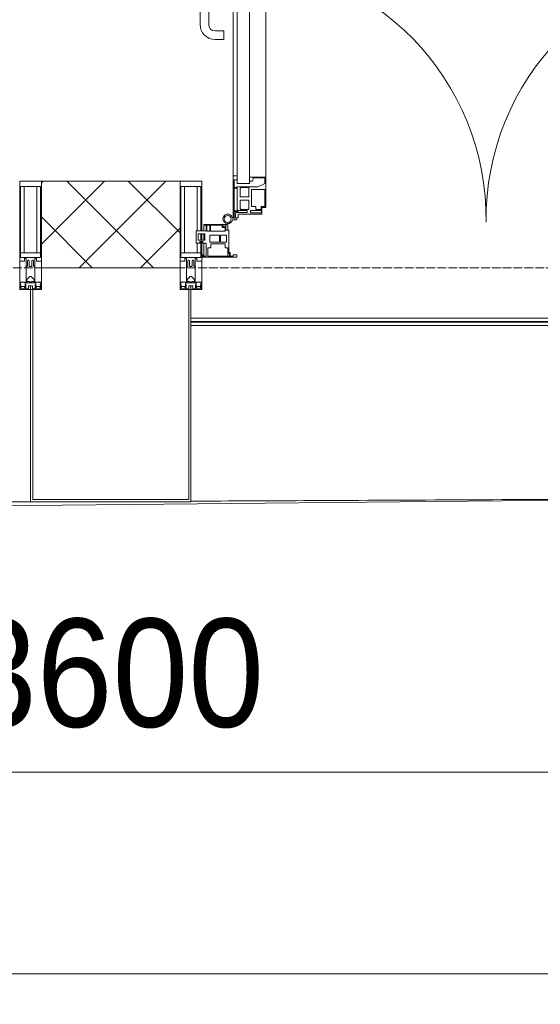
# Model space of a CAD drawing. Header units: millimetres. Extents: x 5617 to 143375, y 7718 to 186221.
# Tile 50 of 106: x 58396 to 59598, y 13700 to 15972. Entities that reach past the tile are written whole.
import ezdxf

# ---------------------------------------------------------------- set-up
doc = ezdxf.new("R2010")
doc.units = ezdxf.units.MM
doc.linetypes.add('ADSK_Линия сетки', pattern=[25, 20, -2.5, 0, -2.5])
for name, color, linetype, lineweight in [('Двери', 7, 'Continuous', 18), ('Импосты витража', 7, 'Continuous', 18), ('Колонны', 7, 'Continuous', 18), ('Ограждение', 7, 'Continuous', 18), ('Оси', 7, 'Continuous', 9), ('Панели витража', 7, 'Continuous', 18), ('Поручни', 7, 'Continuous', 18), ('Размеры', 7, 'Continuous', 9), ('Размеры-100', 7, 'Continuous', 9), ('Стены разрез', 7, 'Continuous', 40), ('Форма', 7, 'Continuous', 18), ('Элементы узлов', 7, 'Continuous', 18)]:
    doc.layers.add(name, color=color, linetype=linetype, lineweight=lineweight)
doc.styles.add('Arial', font='arial.ttf', dxfattribs={"width": 0.9, "height": 250})
doc.dimstyles.new('Основной_2_5_мм', dxfattribs={"dimscale": 304.8, "dimtxt": 255.06485, "dimasz": 0.463911, "dimexe": 0.492126, "dimexo": 0.492126, "dimgap": 0.098425, "dimtad": 1, "dimdec": 0, "dimdsep": 46, "dimtxsty": 'Arial', "dimblk1": 'OBLIQUE', "dimblk2": 'OBLIQUE', "dimsah": 1, "dimcen": 0.09, "dimdle": 0.492126, "dimazin": 2, "dimtfac": 1, "dimtdec": 4, "dimtix": 1, "dimtmove": 0, "dimatfit": 3, "dimfxl": 1, "dimtvp": 1, "dimtolj": 1, "dimtzin": 0, "dimlwd": 20, "dimlwe": 20, "dimarcsym": 2})

# ---------------------------------------------------------------- blocks, each defined once
blk = doc.blocks.new('A_PAN_ALU_Door_Double - EXT_1_Double_EQ-7507534-МКСС_К4_L08_28_500_')
at = {"layer": 'Двери', "color": 253, "lineweight": 5, "true_color": 0xaaaaaa}
for p, q in [((-583.7, 659.3), (-583.7, 758.9)), ((-583.7, 758.9), (-578.6, 758.9)), ((-583.7, 659.3), (-583.7, 758.9)), ((-583.7, 758.9), (-578.6, 758.9)), ((-581.6, 750.3), (-581.6, 742.3)), ((-579.8, 750.3), (-581.6, 750.3)), ((-581.6, 750.3), (-581.6, 742.3)), ((-579.8, 750.3), (-581.6, 750.3)), ((-579.8, 748.9), (-579.8, 750.3)), ((-579.8, 748.9), (-579.8, 750.3)), ((-578.6, 758.9), (-578.6, 748.9)), ((-578.6, 758.9), (-578.6, 748.9)), ((583.7, 758.9), (578.6, 758.9)), ((578.6, 758.9), (578.6, 748.9)), ((583.7, 758.9), (578.6, 758.9)), ((578.6, 758.9), (578.6, 748.9)), ((579.8, 748.9), (579.8, 750.3)), ((579.8, 750.3), (581.6, 750.3)), ((579.8, 748.9), (579.8, 750.3)), ((579.8, 750.3), (581.6, 750.3)), ((581.6, 750.3), (581.6, 742.3)), ((581.6, 750.3), (581.6, 742.3)), ((583.7, 659.3), (583.7, 758.9)), ((583.7, 659.3), (583.7, 758.9)), ((-581.6, 742.3), (-572.9, 742.3)), ((-581.6, 742.3), (-572.9, 742.3)), ((-581.6, 740.6), (-581.6, 688.2)), ((-574.6, 740.6), (-581.6, 740.6)), ((-581.6, 740.6), (-581.6, 688.2)), ((-574.6, 740.6), (-581.6, 740.6)), ((-578.6, 748.9), (-579.8, 748.9)), ((-578.6, 748.9), (-579.8, 748.9)), ((-574.6, 688.2), (-574.6, 740.6)), ((-574.6, 688.2), (-574.6, 740.6)), ((-572.9, 742.3), (-572.9, 739.3)), ((-572.9, 742.3), (-572.9, 739.3)), ((-572.9, 739.3), (-543.6, 739.3)), ((-572.9, 739.3), (-543.6, 739.3)), ((-566.1, 737.5), (-567.6, 734.8)), ((-566.1, 737.5), (-567.6, 734.8)), ((-567.6, 734.8), (-567.6, 715.8)), ((-567.6, 734.8), (-567.6, 715.8)), ((-547.7, 737.5), (-566.1, 737.5)), ((-547.7, 737.5), (-566.1, 737.5)), ((-547.7, 715.8), (-547.7, 737.5)), ((-547.7, 715.8), (-547.7, 737.5)), ((-543.6, 744.8), (-518.6, 744.8)), ((-543.6, 739.3), (-543.6, 744.8)), ((-543.6, 744.8), (-518.6, 744.8)), ((-543.6, 739.3), (-543.6, 744.8)), ((-541.3, 730.5), (-541.3, 691)), ((-531.2, 730.5), (-541.3, 730.5)), ((-541.3, 730.5), (-541.3, 691)), ((-531.2, 730.5), (-541.3, 730.5)), ((-531.2, 737.1), (-531.2, 730.5)), ((-518.8, 737.1), (-531.2, 737.1)), ((-531.2, 737.1), (-531.2, 730.5)), ((-518.8, 737.1), (-531.2, 737.1)), ((-518.8, 730.6), (-518.8, 737.1)), ((-518.8, 730.6), (-518.8, 737.1)), ((-510.6, 730.6), (-518.8, 730.6)), ((-510.6, 730.6), (-518.8, 730.6)), ((-518.6, 744.8), (-518.6, 741.8)), ((-518.6, 744.8), (-518.6, 741.8)), ((-518.6, 741.8), (-517.1, 741.8)), ((-518.6, 741.8), (-517.1, 741.8)), ((-517.1, 741.8), (-517.1, 732.3)), ((-517.1, 741.8), (-517.1, 732.3)), ((-517.1, 732.3), (-508.2, 732.3)), ((-517.1, 732.3), (-508.2, 732.3)), ((-510.6, 691), (-510.6, 730.6)), ((-510.6, 691), (-510.6, 730.6)), ((-508.2, 732.3), (-508.2, 662.3)), ((-508.2, 732.3), (-508.2, 662.3)), ((517.1, 732.3), (508.2, 732.3)), ((508.2, 732.3), (508.2, 662.3)), ((517.1, 732.3), (508.2, 732.3)), ((508.2, 732.3), (508.2, 662.3)), ((510.6, 691), (510.6, 730.6)), ((510.6, 730.6), (518.8, 730.6)), ((510.6, 691), (510.6, 730.6)), ((510.6, 730.6), (518.8, 730.6)), ((518.6, 741.8), (517.1, 741.8)), ((517.1, 741.8), (517.1, 732.3)), ((518.6, 741.8), (517.1, 741.8)), ((517.1, 741.8), (517.1, 732.3)), ((543.6, 744.8), (518.6, 744.8)), ((518.6, 744.8), (518.6, 741.8)), ((543.6, 744.8), (518.6, 744.8)), ((518.6, 744.8), (518.6, 741.8)), ((518.8, 730.6), (518.8, 737.1)), ((518.8, 737.1), (531.2, 737.1)), ((518.8, 730.6), (518.8, 737.1)), ((518.8, 737.1), (531.2, 737.1)), ((531.2, 737.1), (531.2, 730.5)), ((531.2, 737.1), (531.2, 730.5)), ((531.2, 730.5), (541.3, 730.5)), ((531.2, 730.5), (541.3, 730.5)), ((541.3, 730.5), (541.3, 691)), ((541.3, 730.5), (541.3, 691)), ((543.6, 739.3), (543.6, 744.8)), ((543.6, 739.3), (543.6, 744.8)), ((572.9, 739.3), (543.6, 739.3)), ((572.9, 739.3), (543.6, 739.3)), ((547.7, 715.8), (547.7, 737.5)), ((547.7, 737.5), (566.1, 737.5)), ((547.7, 715.8), (547.7, 737.5)), ((547.7, 737.5), (566.1, 737.5)), ((566.1, 737.5), (567.6, 734.8)), ((566.1, 737.5), (567.6, 734.8)), ((567.6, 734.8), (567.6, 715.8)), ((567.6, 734.8), (567.6, 715.8)), ((581.6, 742.3), (572.9, 742.3)), ((572.9, 742.3), (572.9, 739.3)), ((581.6, 742.3), (572.9, 742.3)), ((572.9, 742.3), (572.9, 739.3)), ((574.6, 688.2), (574.6, 740.6)), ((574.6, 740.6), (581.6, 740.6)), ((574.6, 688.2), (574.6, 740.6)), ((574.6, 740.6), (581.6, 740.6)), ((578.6, 748.9), (579.8, 748.9)), ((578.6, 748.9), (579.8, 748.9)), ((581.6, 740.6), (581.6, 688.2)), ((581.6, 740.6), (581.6, 688.2)), ((-567.6, 715.8), (-547.7, 715.8)), ((-567.6, 715.8), (-547.7, 715.8)), ((-567.6, 708), (-567.6, 688.9)), ((-547.7, 708), (-567.6, 708)), ((-567.6, 708), (-567.6, 688.9)), ((-547.7, 708), (-567.6, 708)), ((-547.7, 686.3), (-547.7, 708)), ((-547.7, 686.3), (-547.7, 708)), ((567.6, 715.8), (547.7, 715.8)), ((567.6, 715.8), (547.7, 715.8)), ((547.7, 708), (567.6, 708)), ((547.7, 686.3), (547.7, 708)), ((547.7, 708), (567.6, 708)), ((547.7, 686.3), (547.7, 708)), ((567.6, 708), (567.6, 688.9)), ((567.6, 708), (567.6, 688.9)), ((-581.6, 688.2), (-574.6, 688.2)), ((-581.6, 688.2), (-574.6, 688.2)), ((-581.6, 686.5), (-581.6, 668.4)), ((-575.4, 686.5), (-581.6, 686.5)), ((-581.6, 686.5), (-581.6, 668.4)), ((-575.4, 686.5), (-581.6, 686.5)), ((-575.4, 684.5), (-575.4, 686.5)), ((-575.4, 684.5), (-575.4, 686.5)), ((-526.4, 684.5), (-575.4, 684.5)), ((-526.4, 684.5), (-575.4, 684.5)), ((-567.6, 688.9), (-566.1, 686.3)), ((-567.6, 688.9), (-566.1, 686.3)), ((-566.1, 686.3), (-547.7, 686.3)), ((-566.1, 686.3), (-547.7, 686.3)), ((-541.3, 691), (-510.6, 691)), ((-541.3, 691), (-510.6, 691)), ((-510.6, 676.8), (-526.4, 684.5)), ((-510.6, 676.8), (-526.4, 684.5)), ((541.3, 691), (510.6, 691)), ((541.3, 691), (510.6, 691)), ((510.6, 676.8), (526.4, 684.5)), ((510.6, 676.8), (526.4, 684.5)), ((526.4, 684.5), (575.4, 684.5)), ((526.4, 684.5), (575.4, 684.5)), ((566.1, 686.3), (547.7, 686.3)), ((566.1, 686.3), (547.7, 686.3)), ((567.6, 688.9), (566.1, 686.3)), ((567.6, 688.9), (566.1, 686.3)), ((581.6, 688.2), (574.6, 688.2)), ((581.6, 688.2), (574.6, 688.2)), ((575.4, 684.5), (575.4, 686.5)), ((575.4, 686.5), (581.6, 686.5)), ((575.4, 684.5), (575.4, 686.5)), ((575.4, 686.5), (581.6, 686.5)), ((581.6, 686.5), (581.6, 668.4)), ((581.6, 686.5), (581.6, 668.4)), ((-583.7, 244.2), (-583.7, 677.3)), ((-574.6, 659.3), (-583.7, 659.3)), ((-574.6, 659.3), (-583.7, 659.3)), ((-581.6, 668.4), (-574.6, 668.4)), ((-581.6, 668.4), (-574.6, 668.4)), ((-574.6, 677.3), (-546, 677.3)), ((-574.6, 244.2), (-574.6, 677.3)), ((-574.6, 668.4), (-574.6, 659.3)), ((-574.6, 668.4), (-574.6, 659.3)), ((-546, 677.3), (-546, 244.2)), ((-546, 672), (-539.3, 672)), ((-546, 662.3), (-546, 672)), ((-546, 672), (-539.3, 672)), ((-546, 662.3), (-546, 672)), ((-508.2, 662.3), (-546, 662.3)), ((-508.2, 662.3), (-546, 662.3)), ((-539.3, 672), (-537.1, 665.9)), ((-539.3, 672), (-537.1, 665.9)), ((-537.1, 665.9), (-537.1, 663.8)), ((-537.1, 665.9), (-537.1, 663.8)), ((-537.1, 663.8), (-510.6, 663.8)), ((-537.1, 663.8), (-510.6, 663.8)), ((-510.6, 663.8), (-510.6, 676.8)), ((-510.6, 663.8), (-510.6, 676.8)), ((-508.2, 662.3), (-508.2, 259.2)), ((508.2, 662.3), (546, 662.3)), ((508.2, 662.3), (546, 662.3)), ((508.2, 662.3), (508.2, 259.2)), ((510.6, 663.8), (510.6, 676.8)), ((510.6, 663.8), (510.6, 676.8)), ((537.1, 663.8), (510.6, 663.8)), ((537.1, 663.8), (510.6, 663.8)), ((539.3, 672), (537.1, 665.9)), ((539.3, 672), (537.1, 665.9)), ((537.1, 665.9), (537.1, 663.8)), ((537.1, 665.9), (537.1, 663.8)), ((546, 672), (539.3, 672)), ((546, 672), (539.3, 672)), ((546, 677.3), (546, 244.2)), ((574.6, 677.3), (546, 677.3)), ((546, 662.3), (546, 672)), ((546, 662.3), (546, 672)), ((574.6, 244.2), (574.6, 677.3)), ((581.6, 668.4), (574.6, 668.4)), ((574.6, 668.4), (574.6, 659.3)), ((581.6, 668.4), (574.6, 668.4)), ((574.6, 668.4), (574.6, 659.3)), ((574.6, 659.3), (583.7, 659.3)), ((574.6, 659.3), (583.7, 659.3)), ((583.7, 244.2), (583.7, 677.3)), ((-583.7, 262.2), (-574.6, 262.2)), ((-583.7, 164.2), (-583.7, 262.2)), ((-581.6, 253.1), (-581.6, 235.1)), ((-574.6, 253.1), (-581.6, 253.1)), ((-574.6, 262.2), (-574.6, 253.1)), ((-546, 259.2), (-508.2, 259.2)), ((-546, 249.6), (-546, 259.2)), ((-537.1, 255.7), (-539.3, 249.6)), ((-537.1, 257.7), (-537.1, 255.7)), ((-510.6, 257.7), (-537.1, 257.7)), ((-510.6, 244.7), (-510.6, 257.7)), ((-508.2, 259.2), (-508.2, 189.3)), ((546, 259.2), (508.2, 259.2)), ((508.2, 259.2), (508.2, 189.3)), ((510.6, 244.7), (510.6, 257.7)), ((510.6, 257.7), (537.1, 257.7)), ((537.1, 257.7), (537.1, 255.7)), ((537.1, 255.7), (539.3, 249.6)), ((546, 249.6), (546, 259.2)), ((583.7, 262.2), (574.6, 262.2)), ((574.6, 262.2), (574.6, 253.1)), ((574.6, 253.1), (581.6, 253.1)), ((581.6, 253.1), (581.6, 235.1)), ((583.7, 164.2), (583.7, 262.2)), ((-581.6, 235.1), (-575.4, 235.1)), ((-581.6, 233.4), (-581.6, 180.9)), ((-574.6, 233.4), (-581.6, 233.4)), ((-575.4, 237), (-526.4, 237)), ((-575.4, 235.1), (-575.4, 237)), ((-574.6, 244.2), (-546, 244.2)), ((-574.6, 180.9), (-574.6, 233.4)), ((-566.1, 235.3), (-567.6, 232.6)), ((-567.6, 232.6), (-567.6, 213.6)), ((-547.7, 235.3), (-566.1, 235.3)), ((-547.7, 213.6), (-547.7, 235.3)), ((-539.3, 249.6), (-546, 249.6)), ((-541.3, 230.6), (-541.3, 191)), ((-510.6, 230.6), (-541.3, 230.6)), ((-526.4, 237), (-510.6, 244.7)), ((-510.6, 191), (-510.6, 230.6)), ((526.4, 237), (510.6, 244.7)), ((510.6, 230.6), (541.3, 230.6)), ((510.6, 191), (510.6, 230.6)), ((575.4, 237), (526.4, 237)), ((539.3, 249.6), (546, 249.6)), ((541.3, 230.6), (541.3, 191)), ((574.6, 244.2), (546, 244.2)), ((547.7, 213.6), (547.7, 235.3)), ((547.7, 235.3), (566.1, 235.3)), ((566.1, 235.3), (567.6, 232.6)), ((567.6, 232.6), (567.6, 213.6)), ((574.6, 233.4), (581.6, 233.4)), ((574.6, 180.9), (574.6, 233.4)), ((575.4, 235.1), (575.4, 237)), ((581.6, 235.1), (575.4, 235.1)), ((581.6, 233.4), (581.6, 180.9)), ((-567.6, 213.6), (-547.7, 213.6)), ((-567.6, 205.7), (-567.6, 186.7)), ((-547.7, 205.7), (-567.6, 205.7)), ((-547.7, 184), (-547.7, 205.7)), ((567.6, 213.6), (547.7, 213.6)), ((547.7, 205.7), (567.6, 205.7)), ((547.7, 184), (547.7, 205.7)), ((567.6, 205.7), (567.6, 186.7)), ((-572.9, 182.2), (-572.9, 179.2)), ((-551.3, 182.2), (-572.9, 182.2)), ((-567.6, 186.7), (-566.1, 184)), ((-566.1, 184), (-547.7, 184)), ((-551.3, 177.5), (-551.3, 182.2)), ((-543.6, 182.2), (-543.6, 176.7)), ((-518.6, 182.2), (-543.6, 182.2)), ((-541.3, 191), (-531.2, 191)), ((-531.2, 191), (-531.2, 184.4)), ((-531.2, 184.4), (-518.8, 184.4)), ((-518.8, 191), (-510.6, 191)), ((-518.8, 184.4), (-518.8, 191)), ((-518.6, 176.7), (-518.6, 182.2)), ((-517.1, 189.3), (-517.1, 173.3)), ((-508.2, 189.3), (-517.1, 189.3)), ((508.2, 189.3), (517.1, 189.3)), ((518.8, 191), (510.6, 191)), ((517.1, 189.3), (517.1, 173.3)), ((518.6, 182.2), (543.6, 182.2)), ((518.6, 176.7), (518.6, 182.2)), ((518.8, 184.4), (518.8, 191)), ((531.2, 184.4), (518.8, 184.4)), ((541.3, 191), (531.2, 191)), ((531.2, 191), (531.2, 184.4)), ((543.6, 182.2), (543.6, 176.7)), ((566.1, 184), (547.7, 184)), ((551.3, 177.5), (551.3, 182.2)), ((551.3, 182.2), (572.9, 182.2)), ((567.6, 186.7), (566.1, 184)), ((572.9, 182.2), (572.9, 179.2)), ((-575.1, 160.7), (-585.4, 160.7)), ((-581.6, 180.9), (-574.6, 180.9)), ((-581.6, 179.2), (-581.6, 164.2)), ((-572.9, 179.2), (-581.6, 179.2)), ((-581.6, 164.2), (-578.6, 164.2)), ((-578.6, 164.2), (-578.6, 174.5)), ((-575.5, 177.5), (-551.3, 177.5)), ((-575.1, 165.6), (-575.1, 160.7)), ((-572.4, 165.6), (-575.1, 165.6)), ((-572.4, 173.3), (-572.4, 165.6)), ((-517.1, 173.3), (-572.4, 173.3)), ((-543.6, 176.7), (-518.6, 176.7)), ((517.1, 173.3), (572.4, 173.3)), ((543.6, 176.7), (518.6, 176.7)), ((575.5, 177.5), (551.3, 177.5)), ((572.4, 173.3), (572.4, 165.6)), ((572.4, 165.6), (575.1, 165.6)), ((572.9, 179.2), (581.6, 179.2)), ((581.6, 180.9), (574.6, 180.9)), ((575.1, 165.6), (575.1, 160.7)), ((575.1, 160.7), (585.4, 160.7)), ((578.6, 164.2), (578.6, 174.5)), ((581.6, 164.2), (578.6, 164.2)), ((581.6, 179.2), (581.6, 164.2))]:
    blk.add_line(p, q, dxfattribs=at)
at = {"layer": 'Двери', "lineweight": 5}
for p, q in [((-597.6, 721.7), (-626.4, 720.7)), ((-597.6, 723.5), (-597.6, 696)), ((-583.6, 726), (-595.1, 726)), ((583.6, 726), (595.1, 726)), ((597.6, 723.5), (597.6, 696)), ((597.6, 721.7), (626.4, 720.7)), ((-660.1, 685.7), (-660.1, 611.5)), ((-640.1, 611.5), (-640.1, 683.8)), ((-624.5, 698.8), (-597.6, 697.7)), ((-595.1, 693.5), (-583.6, 693.5)), ((595.1, 693.5), (583.6, 693.5)), ((624.5, 698.8), (597.6, 697.7)), ((640.1, 611.5), (640.1, 683.8)), ((660.1, 685.7), (660.1, 611.5)), ((-605.1, 596.5), (-625.1, 596.5)), ((-605.1, 576.5), (-605.1, 596.5)), ((605.1, 576.5), (605.1, 596.5)), ((605.1, 596.5), (625.1, 596.5)), ((-625.1, 576.5), (-605.1, 576.5)), ((625.1, 576.5), (605.1, 576.5))]:
    blk.add_line(p, q, dxfattribs=at)
at = {"layer": 'Двери', "color": 254, "lineweight": 5, "true_color": 0xd4d4d4}
for centre, start, end in [((-596.2, 162.6), 359.296, 89.0613), ((596.2, 162.6), 90.9387, 180.704)]:
    blk.add_arc(centre, 596.2, start, end, dxfattribs=at)
at = {"layer": 'Двери', "lineweight": 5}
for centre, radius, start, end in [((-625.1, 685.7), 35, 92.1945, 180), ((-595.1, 723.5), 2.5, 90, 180), ((595.1, 723.5), 2.5, 360, 90), ((625.1, 685.7), 35, 360, 87.8055), ((-625.1, 683.8), 15, 87.8056, 180), ((-595.1, 696), 2.5, 180, 270), ((595.1, 696), 2.5, 270, 360), ((625.1, 683.8), 15, 0, 92.1944), ((-625.1, 611.5), 35, 180, 270), ((-625.1, 611.5), 15, 180, 270), ((625.1, 611.5), 35, 270, 360), ((625.1, 611.5), 15, 270, 360)]:
    blk.add_arc(centre, radius, start, end, dxfattribs=at)
at = {"layer": 'Двери', "color": 253, "lineweight": 5, "true_color": 0xaaaaaa}
for centre, radius, start, end in [((-596.2, 162.7), 11, 16.047, 350.0284), ((-596.2, 162.6), 8, 90, 270), ((-596.2, 162.6), 8, 270, 90), ((-583.7, 166.3), 2.03, 196.0721, 270), ((-575.5, 174.5), 3, 90, 180), ((575.5, 174.5), 3, 360, 90), ((583.7, 166.3), 2.03, 270, 343.9279), ((596.2, 162.7), 11, 189.9716, 163.953), ((596.2, 162.6), 8, 90, 270), ((596.2, 162.6), 8, 270, 90)]:
    blk.add_arc(centre, radius, start, end, dxfattribs=at)
at = {"layer": 'Панели витража', "color": 253, "lineweight": 5, "true_color": 0xaaaaaa}
for p, q in [((-600.3, 150), (-651.2, 150)), ((-651.2, 150), (-651.2, 148.5)), ((-651.2, 148.5), (-645.9, 148.5)), ((-651.2, 148.5), (-651.2, 135.1)), ((-645.9, 148.5), (-645.9, 135.1)), ((-644.3, 134.5), (-644.3, 148.2)), ((-644.3, 148.2), (-637.3, 148.2)), ((-637.3, 148.2), (-637.3, 134.5)), ((-635.9, 134.2), (-635.9, 148.4)), ((-635.9, 148.4), (-608.9, 148.4)), ((-608.9, 148.4), (-608.9, 142.8)), ((-608.9, 142.8), (-601.9, 142.8)), ((-607.5, 148.7), (-601.5, 148.7)), ((-607.5, 144.4), (-607.5, 148.7)), ((-601.5, 144.4), (-607.5, 144.4)), ((-601.9, 142.8), (-601.9, 134.2)), ((-601.5, 148.7), (-601.5, 144.4)), ((-600.3, 136.5), (-600.3, 150)), ((-596.2, 150), (-600.3, 150)), ((-593.3, 136.5), (-600.3, 136.5)), ((-596.2, 136.5), (-596.2, 150)), ((-593.3, 84.8), (-593.3, 136.5)), ((600.3, 136.5), (593.3, 136.5)), ((593.3, 136.5), (593.3, 84.8)), ((596.2, 150), (596.2, 136.5)), ((600.3, 150), (596.2, 150)), ((651.2, 150), (600.3, 150)), ((600.3, 150), (600.3, 136.5)), ((601.5, 144.4), (601.5, 148.7)), ((601.5, 148.7), (607.5, 148.7)), ((607.5, 144.4), (601.5, 144.4)), ((601.9, 134.2), (601.9, 142.8)), ((601.9, 142.8), (608.9, 142.8)), ((607.5, 148.7), (607.5, 144.4)), ((608.9, 142.8), (608.9, 148.4)), ((608.9, 148.4), (635.9, 148.4)), ((635.9, 148.4), (635.9, 134.2)), ((637.3, 148.2), (644.3, 148.2)), ((637.3, 134.5), (637.3, 148.2)), ((644.3, 148.2), (644.3, 134.5)), ((645.9, 135.1), (645.9, 148.5)), ((645.9, 148.5), (651.2, 148.5)), ((651.2, 148.5), (651.2, 150)), ((651.2, 135.1), (651.2, 148.5)), ((-645.9, 135.1), (-669.2, 135.1)), ((-669.2, 135.1), (-669.2, 106.6)), ((-664.2, 113.4), (-664.2, 128.4)), ((-664.2, 128.4), (-649.2, 128.4)), ((-651.2, 128.4), (-651.2, 113.4)), ((-649.2, 128.4), (-649.2, 113.4)), ((-637.3, 134.5), (-644.3, 134.5)), ((-637.8, 108.8), (-637.8, 125)), ((-637.8, 125), (-615.2, 125)), ((-601.9, 134.2), (-635.9, 134.2)), ((-615.2, 125), (-615.2, 108.8)), ((-613, 108.8), (-613, 125)), ((-613, 125), (-598.7, 125)), ((-598.7, 125), (-598.7, 108.8)), ((598.7, 125), (613, 125)), ((598.7, 108.8), (598.7, 125)), ((635.9, 134.2), (601.9, 134.2)), ((613, 125), (613, 108.8)), ((615.2, 125), (637.8, 125)), ((615.2, 108.8), (615.2, 125)), ((644.3, 134.5), (637.3, 134.5)), ((637.8, 125), (637.8, 108.8)), ((669.2, 135.1), (645.9, 135.1)), ((649.2, 128.4), (664.2, 128.4)), ((649.2, 113.4), (649.2, 128.4)), ((651.2, 113.4), (651.2, 128.4)), ((664.2, 128.4), (664.2, 113.4)), ((669.2, 106.6), (669.2, 135.1)), ((-669.2, 106.6), (-660.2, 106.6)), ((-649.2, 113.4), (-664.2, 113.4)), ((-660.2, 106.6), (-660.2, 110.1)), ((-660.2, 110.1), (-653.3, 110.1)), ((-653.3, 110.1), (-653.3, 106.6)), ((-653.3, 106.6), (-646.3, 106.6)), ((-651.2, 106.6), (-651.2, 76.7)), ((-646.3, 106.6), (-646.3, 76.7)), ((-642.4, 76.3), (-642.4, 95.5)), ((-642.4, 95.5), (-635.3, 95.5)), ((-615.2, 108.8), (-637.8, 108.8)), ((-635.3, 95.5), (-635.3, 105)), ((-635.3, 105), (-602.1, 105)), ((-598.7, 108.8), (-613, 108.8)), ((-602.1, 105), (-602.1, 95.5)), ((-602.1, 95.5), (-595.8, 95.5)), ((-596.2, 76.2), (-596.2, 95.5)), ((-595.8, 95.5), (-595.8, 89)), ((595.8, 89), (595.8, 95.5)), ((595.8, 95.5), (602.1, 95.5)), ((596.2, 95.5), (596.2, 76.2)), ((613, 108.8), (598.7, 108.8)), ((602.1, 95.5), (602.1, 105)), ((602.1, 105), (635.3, 105)), ((637.8, 108.8), (615.2, 108.8)), ((635.3, 105), (635.3, 95.5)), ((635.3, 95.5), (642.4, 95.5)), ((642.4, 95.5), (642.4, 76.3)), ((646.3, 76.7), (646.3, 106.6)), ((646.3, 106.6), (653.3, 106.6)), ((664.2, 113.4), (649.2, 113.4)), ((651.2, 76.7), (651.2, 106.6)), ((653.3, 106.6), (653.3, 110.1)), ((653.3, 110.1), (660.2, 110.1)), ((660.2, 110.1), (660.2, 106.6)), ((660.2, 106.6), (669.2, 106.6)), ((-652.8, 79.5), (-654.3, 79.5)), ((-654.3, 79.5), (-654.3, 74.5)), ((-654.3, 74.5), (-575.3, 74.5)), ((-652.8, 76.7), (-652.8, 79.5)), ((-646.3, 76.7), (-652.8, 76.7)), ((-592, 76.3), (-642.4, 76.3)), ((-595.8, 89), (-595, 88.2)), ((-595, 88.2), (-595, 83.1)), ((-595, 83.1), (-592, 83.1)), ((-590.3, 84.8), (-593.3, 84.8)), ((-592, 83.1), (-592, 76.3)), ((-590.3, 76.5), (-590.3, 84.8)), ((-583.9, 76.5), (-590.3, 76.5)), ((-575.3, 79.5), (-583.9, 79.5)), ((-583.9, 79.5), (-583.9, 76.5)), ((-575.3, 74.5), (-575.3, 79.5)), ((583.9, 79.5), (575.3, 79.5)), ((575.3, 79.5), (575.3, 74.5)), ((575.3, 74.5), (654.3, 74.5)), ((583.9, 76.5), (583.9, 79.5)), ((590.3, 76.5), (583.9, 76.5)), ((593.3, 84.8), (590.3, 84.8)), ((590.3, 84.8), (590.3, 76.5)), ((592, 76.3), (592, 83.1)), ((592, 83.1), (595, 83.1)), ((642.4, 76.3), (592, 76.3)), ((595, 88.2), (595.8, 89)), ((595, 83.1), (595, 88.2)), ((652.8, 76.7), (646.3, 76.7)), ((654.3, 79.5), (652.8, 79.5)), ((652.8, 79.5), (652.8, 76.7)), ((654.3, 74.5), (654.3, 79.5))]:
    blk.add_line(p, q, dxfattribs=at)
blk = doc.blocks.new('Rectangular Mullion - 50Wx250H-2623690-МКСС_К4_L08_28_500_')
at = {"layer": 'Элементы узлов', "color": 253, "lineweight": 5, "true_color": 0xaaaaaa}
for p, q in [((-25, 65.2), (-25, 250)), ((-25, 250), (0, 250)), ((25, 250), (0, 250)), ((25, 65.2), (25, 250)), ((-23, 237.3), (0, 237.3)), ((-23, 237.3), (-23, 73.6)), ((-14.9, 84), (-14.9, 237.3)), ((23, 237.3), (0, 237.3)), ((14.9, 84), (14.9, 237.3)), ((23, 237.3), (23, 73.6)), ((0, 84), (-23, 84)), ((-0.5, 73.6), (-23, 73.6)), ((-14, 71.3), (-14, 65.2)), ((-10, 71.3), (-14, 71.3)), ((-10, 53), (-10, 71.3)), ((0, 84), (23, 84)), ((0.5, 73.6), (23, 73.6)), ((10, 71.3), (14, 71.3)), ((10, 53), (10, 71.3)), ((14, 71.3), (14, 65.2)), ((-14, 65.2), (-25, 65.2)), ((-8.7, 53), (-10, 53)), ((-10, 53), (-10, 17)), ((-8.7, 53), (-7, 54.7)), ((-7, 65.2), (-5.9, 67.3)), ((-7, 65.2), (-7, 54.7)), ((-4.1, 67.3), (-5.9, 67.3)), ((-4.1, 67.3), (-2.9, 65.1)), ((-2.9, 65.1), (-2.9, 54.6)), ((-1.3, 53), (-2.9, 54.6)), ((0, 53), (-1.3, 53)), ((0, 53), (1.3, 53)), ((1.3, 53), (2.9, 54.6)), ((4.1, 67.3), (2.9, 65.1)), ((2.9, 65.1), (2.9, 54.6)), ((4.1, 67.3), (5.9, 67.3)), ((7, 65.2), (5.9, 67.3)), ((7, 65.2), (7, 54.7)), ((8.7, 53), (7, 54.7)), ((8.7, 53), (10, 53)), ((10, 53), (10, 17)), ((14, 65.2), (25, 65.2)), ((-8.5, 23), (-1.5, 30)), ((-8.5, 18.5), (-8.5, 23)), ((-1.5, 30), (0, 30)), ((1.5, 30), (0, 30)), ((8.5, 23), (1.5, 30)), ((8.5, 18.5), (8.5, 23)), ((-23.8, 14.6), (-25, 14.2)), ((-25, 0), (-25, 14.2)), ((-22.3, 17), (-23.8, 17)), ((-23.8, 17), (-23.8, 14.6)), ((-22.5, 10.6), (-23.8, 14.6)), ((-22.5, 10.6), (-23.7, 9.9)), ((-23.7, 1.3), (-23.7, 9.9)), ((-23.7, 1.3), (-11.8, 1.3)), ((-23.2, 10.2), (-22.5, 8)), ((-22.5, 8), (-22.5, 4.5)), ((-21.3, 4.5), (-22.5, 4.5)), ((-22.3, 17), (-22.3, 16)), ((-22.3, 16), (-21.3, 16)), ((-19, 17.6), (-21.3, 16)), ((-21.3, 4.5), (-21.3, 6.5)), ((-21.3, 6.5), (-14.2, 6.5)), ((-18.4, 16.6), (-19, 17.6)), ((-7.4, 16.6), (-18.4, 16.6)), ((-14.2, 6.5), (-14.2, 4.5)), ((-13.2, 4.5), (-14.2, 4.5)), ((-13.2, 4.5), (-12.2, 7.2)), ((-12.7, 7.6), (-11.3, 11.4)), ((-12.7, 7.6), (-11.8, 6.9)), ((-12.2, 9), (-12.2, 14.8)), ((-12.2, 14.8), (0, 14.8)), ((-11.8, 1.3), (-11.8, 6.9)), ((-10.5, 11.2), (-11.3, 11.4)), ((-10.5, 1.5), (-10.5, 11.2)), ((-4.8, 1.5), (-10.5, 1.5)), ((-10, 17), (-7.5, 17)), ((-7.5, 18.5), (-8.5, 18.5)), ((-7.5, 17), (-7.5, 18.5)), ((-7.4, 18), (-7.4, 16.6)), ((-2.6, 18), (-7.4, 18)), ((0, 8), (-4.8, 8)), ((-4.8, 1.5), (-4.8, 8)), ((-2.6, 18), (-2.6, 16.8)), ((-2.6, 16.8), (0, 16.8)), ((2.6, 16.8), (0, 16.8)), ((0, 14.8), (0, 16.8)), ((0, 14.8), (0, 16.8)), ((12.2, 14.8), (0, 14.8)), ((0, 0), (0, 8)), ((0, 8), (4.8, 8)), ((0, 0), (0, 8)), ((2.6, 18), (2.6, 16.8)), ((2.6, 18), (7.4, 18)), ((4.8, 1.5), (4.8, 8)), ((4.8, 1.5), (10.5, 1.5)), ((7.4, 18), (7.4, 16.6)), ((7.4, 16.6), (18.4, 16.6)), ((7.5, 18.5), (8.5, 18.5)), ((7.5, 17), (7.5, 18.5)), ((10, 17), (7.5, 17)), ((10.5, 11.2), (11.3, 11.4)), ((10.5, 1.5), (10.5, 11.2)), ((12.7, 7.6), (11.3, 11.4)), ((12.7, 7.6), (11.8, 6.9)), ((11.8, 1.3), (11.8, 6.9)), ((23.7, 1.3), (11.8, 1.3)), ((12.2, 9), (12.2, 14.8)), ((13.2, 4.5), (12.2, 7.2)), ((13.2, 4.5), (14.2, 4.5)), ((21.3, 6.5), (14.2, 6.5)), ((14.2, 6.5), (14.2, 4.5)), ((18.4, 16.6), (19, 17.6)), ((19, 17.6), (21.3, 16)), ((22.3, 16), (21.3, 16)), ((21.3, 4.5), (21.3, 6.5)), ((21.3, 4.5), (22.5, 4.5)), ((22.3, 17), (22.3, 16)), ((22.3, 17), (23.8, 17)), ((22.5, 10.6), (23.8, 14.6)), ((22.5, 10.6), (23.7, 9.9)), ((23.2, 10.2), (22.5, 8)), ((22.5, 8), (22.5, 4.5)), ((23.7, 1.3), (23.7, 9.9)), ((23.8, 17), (23.8, 14.6)), ((23.8, 14.6), (25, 14.2)), ((25, 0), (25, 14.2)), ((-25, 0), (0, 0)), ((25, 0), (0, 0))]:
    blk.add_line(p, q, dxfattribs=at)
for centre, start, end in [((-0.5, 73.1), 360, 90), ((0.5, 73.1), 90, 180)]:
    blk.add_arc(centre, 0.5, start, end, dxfattribs=at)
blk = doc.blocks.new('Rectangular Mullion - R_StandardFrame_50Wx250H-V62-МКСС_К4_L08_28_500_')
at = {"layer": 'Импосты витража', "color": 253, "lineweight": 5, "true_color": 0xaaaaaa}
for p, q in [((-25, -250), (-25, 0)), ((-25, 0), (0, 0)), ((5, 0), (25, 0)), ((25, 0), (25, -250)), ((25, -250), (-25, -250))]:
    blk.add_line(p, q, dxfattribs=at)
blk = doc.blocks.new('Rectangular Mullion - 50Wx250H-V65-МКСС_К4_L08_28_500_')
at = {"layer": 'Элементы узлов', "color": 253, "lineweight": 5, "true_color": 0xaaaaaa}
for p, q in [((-25, 65.2), (-25, 250)), ((-25, 250), (0, 250)), ((25, 250), (0, 250)), ((25, 135.1), (25, 250)), ((-23, 237.3), (0, 237.3)), ((-23, 237.3), (-23, 73.6)), ((-14.9, 84), (-14.9, 237.3)), ((23, 237.3), (0, 237.3)), ((14.9, 135.1), (14.9, 237.3)), ((23, 237.3), (23, 135.1)), ((23, 128.4), (23, 113.4)), ((25, 113.4), (25, 128.4)), ((14.9, 84), (14.9, 106.6)), ((23, 110.1), (23, 73.6)), ((25, 65.2), (25, 110.1)), ((0, 84), (-23, 84)), ((-0.5, 73.6), (-23, 73.6)), ((-14, 71.3), (-14, 65.2)), ((-10, 71.3), (-14, 71.3)), ((-10, 53), (-10, 71.3)), ((0, 84), (23, 84)), ((0.5, 73.6), (23, 73.6)), ((10, 71.3), (14, 71.3)), ((10, 53), (10, 71.3)), ((14, 71.3), (14, 65.2)), ((-14, 65.2), (-25, 65.2)), ((-8.7, 53), (-10, 53)), ((-10, 53), (-10, 17)), ((-8.7, 53), (-7, 54.7)), ((-7, 65.2), (-5.9, 67.3)), ((-7, 65.2), (-7, 54.7)), ((-4.1, 67.3), (-5.9, 67.3)), ((-4.1, 67.3), (-2.9, 65.1)), ((-2.9, 65.1), (-2.9, 54.6)), ((-1.3, 53), (-2.9, 54.6)), ((0, 53), (-1.3, 53)), ((0, 53), (1.3, 53)), ((1.3, 53), (2.9, 54.6)), ((4.1, 67.3), (2.9, 65.1)), ((2.9, 65.1), (2.9, 54.6)), ((4.1, 67.3), (5.9, 67.3)), ((7, 65.2), (5.9, 67.3)), ((7, 65.2), (7, 54.7)), ((8.7, 53), (7, 54.7)), ((8.7, 53), (10, 53)), ((10, 53), (10, 17)), ((14, 65.2), (25, 65.2)), ((-8.5, 23), (-1.5, 30)), ((-8.5, 18.5), (-8.5, 23)), ((-1.5, 30), (0, 30)), ((1.5, 30), (0, 30)), ((8.5, 23), (1.5, 30)), ((8.5, 18.5), (8.5, 23)), ((-23.8, 14.6), (-25, 14.2)), ((-25, 0), (-25, 14.2)), ((-22.3, 17), (-23.8, 17)), ((-23.8, 17), (-23.8, 14.6)), ((-22.5, 10.6), (-23.8, 14.6)), ((-22.5, 10.6), (-23.7, 9.9)), ((-23.7, 1.3), (-23.7, 9.9)), ((-23.7, 1.3), (-11.8, 1.3)), ((-23.2, 10.2), (-22.5, 8)), ((-22.5, 8), (-22.5, 4.5)), ((-21.3, 4.5), (-22.5, 4.5)), ((-22.3, 17), (-22.3, 16)), ((-22.3, 16), (-21.3, 16)), ((-19, 17.6), (-21.3, 16)), ((-21.3, 4.5), (-21.3, 6.5)), ((-21.3, 6.5), (-14.2, 6.5)), ((-18.4, 16.6), (-19, 17.6)), ((-7.4, 16.6), (-18.4, 16.6)), ((-14.2, 6.5), (-14.2, 4.5)), ((-13.2, 4.5), (-14.2, 4.5)), ((-13.2, 4.5), (-12.2, 7.2)), ((-12.7, 7.6), (-11.3, 11.4)), ((-12.7, 7.6), (-11.8, 6.9)), ((-12.2, 9), (-12.2, 14.8)), ((-12.2, 14.8), (0, 14.8)), ((-11.8, 1.3), (-11.8, 6.9)), ((-10.5, 11.2), (-11.3, 11.4)), ((-10.5, 1.5), (-10.5, 11.2)), ((-4.8, 1.5), (-10.5, 1.5)), ((-10, 17), (-7.5, 17)), ((-7.5, 18.5), (-8.5, 18.5)), ((-7.5, 17), (-7.5, 18.5)), ((-7.4, 18), (-7.4, 16.6)), ((-2.6, 18), (-7.4, 18)), ((0, 8), (-4.8, 8)), ((-4.8, 1.5), (-4.8, 8)), ((-2.6, 18), (-2.6, 16.8)), ((-2.6, 16.8), (0, 16.8)), ((2.6, 16.8), (0, 16.8)), ((0, 14.8), (0, 16.8)), ((0, 14.8), (0, 16.8)), ((12.2, 14.8), (0, 14.8)), ((0, 0), (0, 8)), ((0, 8), (4.8, 8)), ((0, 0), (0, 8)), ((2.6, 18), (2.6, 16.8)), ((2.6, 18), (7.4, 18)), ((4.8, 1.5), (4.8, 8)), ((4.8, 1.5), (10.5, 1.5)), ((7.4, 18), (7.4, 16.6)), ((7.4, 16.6), (18.4, 16.6)), ((7.5, 18.5), (8.5, 18.5)), ((7.5, 17), (7.5, 18.5)), ((10, 17), (7.5, 17)), ((10.5, 11.2), (11.3, 11.4)), ((10.5, 1.5), (10.5, 11.2)), ((12.7, 7.6), (11.3, 11.4)), ((12.7, 7.6), (11.8, 6.9)), ((11.8, 1.3), (11.8, 6.9)), ((23.7, 1.3), (11.8, 1.3)), ((12.2, 9), (12.2, 14.8)), ((13.2, 4.5), (12.2, 7.2)), ((13.2, 4.5), (14.2, 4.5)), ((21.3, 6.5), (14.2, 6.5)), ((14.2, 6.5), (14.2, 4.5)), ((18.4, 16.6), (19, 17.6)), ((19, 17.6), (21.3, 16)), ((22.3, 16), (21.3, 16)), ((21.3, 4.5), (21.3, 6.5)), ((21.3, 4.5), (22.5, 4.5)), ((22.3, 17), (22.3, 16)), ((22.3, 17), (23.8, 17)), ((22.5, 10.6), (23.8, 14.6)), ((22.5, 10.6), (23.7, 9.9)), ((23.2, 10.2), (22.5, 8)), ((22.5, 8), (22.5, 4.5)), ((23.7, 1.3), (23.7, 9.9)), ((23.8, 17), (23.8, 14.6)), ((23.8, 14.6), (25, 14.2)), ((25, 0), (25, 14.2)), ((-25, 0), (0, 0)), ((25, 0), (0, 0))]:
    blk.add_line(p, q, dxfattribs=at)
for centre, start, end in [((-0.5, 73.1), 360, 90), ((0.5, 73.1), 90, 180)]:
    blk.add_arc(centre, 0.5, start, end, dxfattribs=at)
blk = doc.blocks.new('Rectangular Mullion - R_StandardFrame_50Wx250H-V66-МКСС_К4_L08_28_500_')
at = {"layer": 'Импосты витража', "color": 253, "lineweight": 5, "true_color": 0xaaaaaa}
for p, q in [((-25, -250), (-25, 0)), ((-25, 0), (-5, 0)), ((0, 0), (25, 0)), ((25, 0), (25, -110.1)), ((25, -113.4), (25, -128.4)), ((25, -135.1), (25, -250)), ((25, -250), (-25, -250))]:
    blk.add_line(p, q, dxfattribs=at)
blk = doc.blocks.new('Ограждение - Ограждение-5915664-МКСС_К4_L08_28_500_')
at = {"layer": 'Поручни', "color": 253, "lineweight": 5, "true_color": 0xaaaaaa}
for p, q in [((35747.5, -116.5), (34385, -116.5)), ((35747.5, -124.5), (34385, -124.5)), ((35747.5, -125.5), (34385, -125.5)), ((35747.5, -133.5), (34385, -133.5))]:
    blk.add_line(p, q, dxfattribs=at)
blk = doc.blocks.new('A_SLK_PAN_Type1 - Прямой тип панели-6537542-МКСС_К4_L08_28_500_')
at = {"layer": 'Колонны', "lineweight": 5}
for p, q in [((-185, 490), (185, 490)), ((-185, 0), (-185, 490)), ((-180, 485), (-180, 0)), ((180, 485), (-180, 485)), ((180, 0), (180, 485)), ((185, 490), (185, 0)), ((-180, 0), (-185, 0)), ((185, 0), (180, 0))]:
    blk.add_line(p, q, dxfattribs=at)
blk = doc.blocks.new('135_SLK_K4_AR_FCD_rvt-1-МКСС_К4_L08_28_500_')
at = {"layer": 'Стены разрез', "lineweight": 5, "true_color": 0xaaaaaa}
h = blk.add_hatch(dxfattribs=at)
h.set_pattern_fill('FP_4', color=253, style=0, pattern_type=2)
h.set_pattern_definition([(45, (0, 0), (-70.71068, 70.71068), []), (135, (0, 0), (-70.71068, -70.71068), [])])
h.paths.add_polyline_path([(117110, 15400), (117110, 15600), (116790, 15600), (116790, 15400), (117013.8, 15400)])
at = {"layer": 'Стены разрез', "color": 253, "lineweight": 9, "true_color": 0xaaaaaa}
for p, q in [((117110, 15600), (116790, 15600)), ((116790, 15600), (116790, 15400)), ((117110, 15400), (117110, 15600)), ((116790, 15400), (117110, 15400))]:
    blk.add_line(p, q, dxfattribs=at)
at = {"layer": 'Форма', "color": 253, "lineweight": 5, "true_color": 0xaaaaaa, "flags": 128}
blk.add_lwpolyline([(114341.6, 14827.2), (118320, 14866.3), (119367.1, 14875.4)], dxfattribs=at)
at = {"layer": 'Форма', "color": 253, "lineweight": 9, "true_color": 0xaaaaaa}
for points, knots in [([(117135, 14861.2), (117227.5, 14861.6), (117437.6, 14862.6), (117765, 14864.2), (118117.4, 14866.3), (118413.1, 14868.2), (118591.3, 14869.5), (118651.9, 14869.9)], [-0.42262959, -0.42262959, -0.42262959, -0.42262959, -0.41666667, -0.40909091, -0.40151515, -0.39393939, -0.39003189, -0.39003189, -0.39003189, -0.39003189]), ([(115402.4, 14857.2), (115484.9, 14857.3), (115684.9, 14857.4), (116002.5, 14857.8), (116354.9, 14858.6), (116609.1, 14859.3), (116745.9, 14859.8), (116765.1, 14859.8)], [-0.45986041, -0.45986041, -0.45986041, -0.45986041, -0.45454545, -0.4469697, -0.43939394, -0.43181818, -0.43057667, -0.43057667, -0.43057667, -0.43057667])]:
    blk.add_open_spline(points, degree=3, knots=knots, dxfattribs=at)
at = {"layer": 'Импосты витража', "color": 253, "lineweight": 5, "true_color": 0xaaaaaa}
for name, p in [('Rectangular Mullion - 50Wx250H-2623690-МКСС_К4_L08_28_500_', (116765, 15350)), ('Rectangular Mullion - 50Wx250H-V65-МКСС_К4_L08_28_500_', (117135, 15350))]:
    blk.add_blockref(name, p, dxfattribs=at)
at = {"layer": 'Импосты витража', "color": 253, "lineweight": 5, "true_color": 0xaaaaaa, "extrusion": (0, 0, -1), "rotation": 180}
for name, p in [('Rectangular Mullion - R_StandardFrame_50Wx250H-V62-МКСС_К4_L08_28_500_', (-116765, 15350)), ('Rectangular Mullion - R_StandardFrame_50Wx250H-V66-МКСС_К4_L08_28_500_', (-117135, 15350))]:
    blk.add_blockref(name, p, dxfattribs=at)
at = {"layer": 'Колонны', "color": 253, "lineweight": 5, "true_color": 0xaaaaaa, "rotation": 180}
blk.add_blockref('A_SLK_PAN_Type1 - Прямой тип панели-6537542-МКСС_К4_L08_28_500_', (116950, 15350), dxfattribs=at)
at = {"layer": 'Ограждение', "color": 253, "lineweight": 5, "true_color": 0xaaaaaa}
blk.add_blockref('Ограждение - Ограждение-5915664-МКСС_К4_L08_28_500_', (82750, 15400), dxfattribs=at)
at = {"layer": 'Панели витража', "color": 253, "lineweight": 5, "true_color": 0xaaaaaa}
blk.add_blockref('A_PAN_ALU_Door_Double - EXT_1_Double_EQ-7507534-МКСС_К4_L08_28_500_', (117816.3, 15350), dxfattribs=at)
blk = doc.blocks.new('DIMBLOCK11-МКСС_К4_L08_28_500_')
at = {"layer": 'Размеры-100', "lineweight": 20, "transparency": 16777216}
for p, q in [((56806.2, 14235.5), (56806.2, 14385.5)), ((60406.2, 14235.5), (60406.2, 14385.5)), ((56806.2, 14235.5), (60406.2, 14235.5)), ((56806.2, 14235.5), (56806.2, 14185.5)), ((60406.2, 14235.5), (60406.2, 14185.5))]:
    blk.add_line(p, q, dxfattribs=at)
at = {"layer": 'Размеры-100', "lineweight": 40, "transparency": 16777216}
for p, q in [((56806.2, 14235.5), (56876.9, 14306.2)), ((60406.2, 14235.5), (60476.9, 14306.2)), ((56806.2, 14235.5), (56735.5, 14164.8)), ((60406.2, 14235.5), (60335.5, 14164.8))]:
    blk.add_line(p, q, dxfattribs=at)
at = {"layer": 'Размеры-100', "color": 0, "lineweight": 20, "transparency": 16777216, "insert": (58260.9, 14590.1), "char_height": 250, "width": 828.765, "attachment_point": 1, "line_spacing_factor": 0.941778, "style": 'Arial'}
blk.add_mtext('3600', dxfattribs=at)
blk = doc.blocks.new('_Oblique')
at = {"color": 0, "linetype": 'ByBlock', "lineweight": -2}
blk.add_line((-0.5, -0.5), (0.5, 0.5), dxfattribs=at)
blk = doc.blocks.new('DIMBLOCK20-МКСС_К4_L08_28_500_')
at = {"layer": 'Размеры-100', "lineweight": 20, "transparency": 16777216}
for p, q in [((28706.2, 13770.6), (28706.2, 13920.6)), ((78406.2, 13770.6), (78406.2, 13920.6)), ((28556.2, 13770.6), (78556.2, 13770.6)), ((28706.2, 13770.6), (28706.2, 13720.6)), ((78406.2, 13770.6), (78406.2, 13720.6))]:
    blk.add_line(p, q, dxfattribs=at)
at = {"layer": 'Размеры-100', "lineweight": 40, "transparency": 16777216}
for p, q in [((28706.2, 13770.6), (28776.9, 13841.3)), ((78406.2, 13770.6), (78476.9, 13841.3)), ((28706.2, 13770.6), (28635.5, 13699.9)), ((78406.2, 13770.6), (78335.5, 13699.9))]:
    blk.add_line(p, q, dxfattribs=at)
at = {"layer": 'Размеры-100', "color": 0, "lineweight": 20, "transparency": 16777216, "insert": (53124.6, 14125.2), "char_height": 250, "width": 1035.956, "attachment_point": 1, "line_spacing_factor": 0.941778, "style": 'Arial'}
blk.add_mtext('49700', dxfattribs=at)

msp = doc.modelspace()

# ---------------------------------------------------------------- linework, layer by layer
at = {"layer": 'Оси', "linetype": 'ADSK_Линия сетки'}
msp.add_line((78406.2, 15400), (26144.7, 15400), dxfattribs=at)

# ---------------------------------------------------------------- block references
at = {"lineweight": 5}
msp.add_blockref('135_SLK_K4_AR_FCD_rvt-1-МКСС_К4_L08_28_500_', (-58343.8, 0), dxfattribs=at)

# ---------------------------------------------------------------- dimensions: what is measured, and where the dimension line sits
at = {"layer": 'Размеры', "lineweight": 20}
for base, p1, p2, override, picture, middle in [((60406.2, 14235.5), (56806.2, 14335.5), (60406.2, 14335.5), {"dimpost": '<>', "dimfxl": 3600}, 'DIMBLOCK11-МКСС_К4_L08_28_500_', (58606.2, 14393.3)), ((78406.2, 13770.6), (28706.2, 13870.6), (78406.2, 13870.6), {"dimpost": '<>', "dimfxl": 49700}, 'DIMBLOCK20-МКСС_К4_L08_28_500_', (53556.2, 13928.3))]:
    dim = msp.add_linear_dim(base=base, p1=p1, p2=p2, dimstyle='Основной_2_5_мм', override=override, dxfattribs=at)
    dim.commit()
    dim.dimension.update_dxf_attribs({"geometry": picture, "text_midpoint": middle})

doc.saveas('drawing.dxf')
